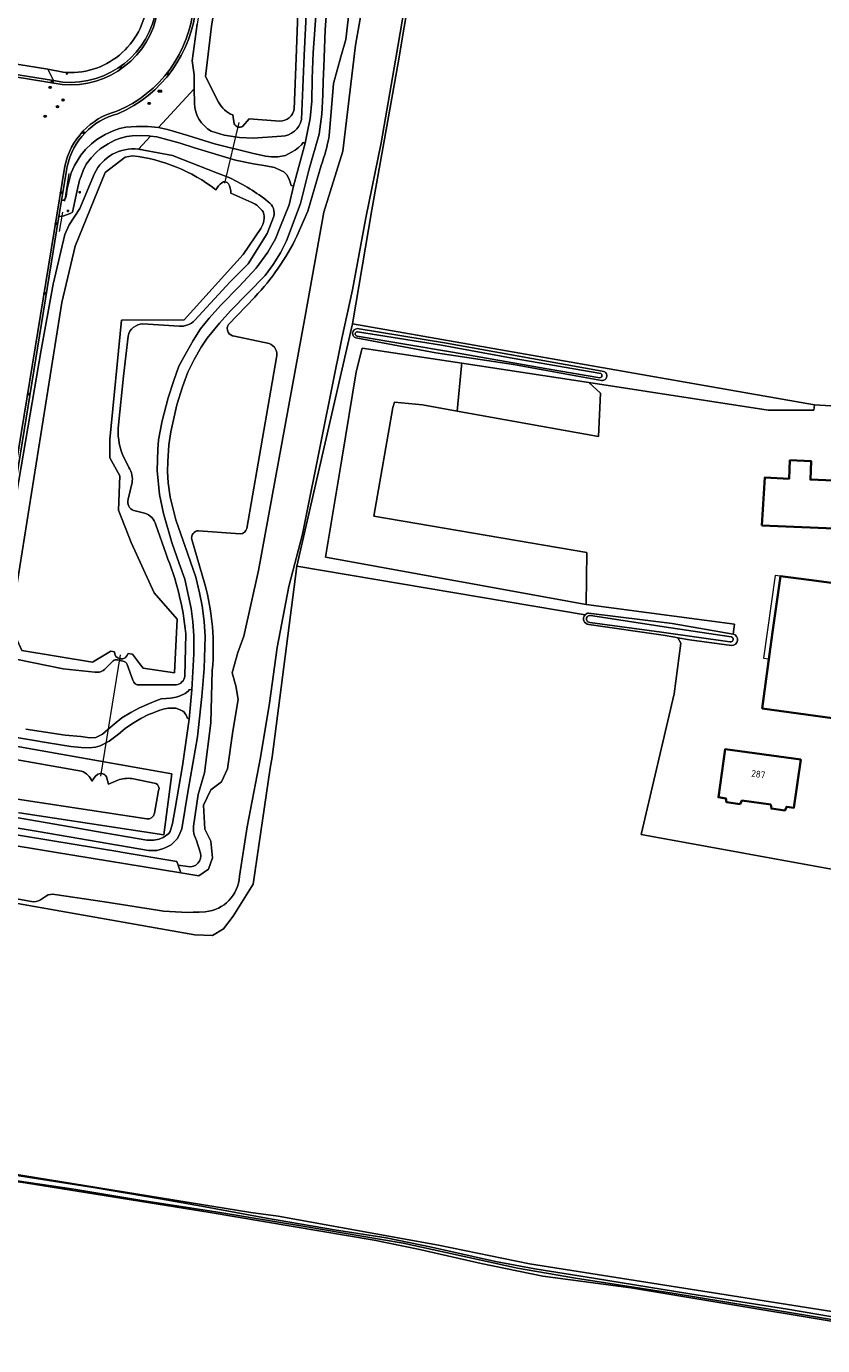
# Model space of a CAD drawing. Header units: metres. Extents: x 149984 to 156489, y 469398 to 478068.
# Tile 124 of 256: x 154231 to 154388, y 470402 to 470663. Entities that reach past the tile are written whole.
import ezdxf
from ezdxf.enums import TextEntityAlignment as Align

# ---------------------------------------------------------------- set-up
doc = ezdxf.new("R2010")
doc.units = ezdxf.units.M
doc.header["$LTSCALE"] = 0.75
for name, color, linetype, lineweight in [('B-WE-GR-GRAS-GV', 252, 'Continuous', 13), ('B-WE-GR-HOUTWAL-GV', 252, 'Continuous', 13), ('B-WE-IE-MEUBILAIR-S', 252, 'Continuous', 25), ('B-WE-IE-TERREINAFSCHEIDING_KUNSTMATIG_HEKWERK-G', 252, 'IE-TERREINAFSCHEIDING_KUNSTMATIG-SO', 18), ('B-WE-KW-KUNSTWERK_DUIKER-G', 6, 'Continuous', 18), ('B-WE-OG-BEBOUWING-GV', 6, 'Continuous', 35), ('B-WE-OG-BEBOUWING-T18', 1, 'Continuous', 18), ('B-WE-OG-BEBOUWING_LUIFEL-GV', 6, 'Continuous', 18), ('B-WE-OG-TERREIN_ERF-GV', 252, 'Continuous', 18), ('B-WE-OG-TERREIN_OEVER-GV', 252, 'Continuous', 18), ('B-WE-OG-WATER-GV', 252, 'Continuous', 18), ('B-WE-OG-WATER_MEER-GV', 252, 'Continuous', 18), ('B-WE-OG-WATER_SLOOT-GV', 252, 'Continuous', 18), ('B-WE-OG-WEG-GV', 252, 'Continuous', 18), ('B-WE-VH-GESLOTENVERHARDING_ASFALT-GV', 252, 'Continuous', 18), ('B-WE-VH-GESLOTENVERHARDING_BETON-GV', 252, 'Continuous', 18), ('B-WE-VH-OPENVERHARDING_BETONSTRAATSTEEN-GV', 252, 'Continuous', 18)]:
    doc.layers.add(name, color=color, linetype=linetype, lineweight=lineweight)
doc.styles.add('NLCS-ISO', font='NLCS-ISO.ttf')
doc.styles.add('NLCS-ISO-M750-T18', font='NLCS-ISO.ttf', dxfattribs={"height": 1.35})
doc.linetypes.add('IE-TERREINAFSCHEIDING_KUNSTMATIG-SO', pattern='A,4,[82,NLCS.SHX,S=0.75,R=90,X=0,Y=0],4,-2', length=10)

# ---------------------------------------------------------------- blocks, each defined once
blk = doc.blocks.new('SIE-MEUBILAIR_BORD_VERKEER-SO')
blk.add_lwpolyline([(-0.5625, -0.5625), (0.5625, -0.5625), (0.5625, 0.5625), (-0.5625, 0.5625)], close=True)
at = {"style": 'NLCS-ISO'}
blk.add_text('vb', height=0.75, dxfattribs=at).set_placement((0, 0), align=Align.MIDDLE_CENTER)
blk = doc.blocks.new('SIE-MEUBILAIR_BORD_STRAATNAAM-SO')
blk.add_lwpolyline([(-1.6, -0.6), (1.6, -0.6), (1.6, 0.6), (-1.6, 0.6)], close=True)
at = {"style": 'NLCS-ISO'}
blk.add_text('straat', height=0.75, dxfattribs=at).set_placement((0, 0.1), align=Align.MIDDLE_CENTER)
blk = doc.blocks.new('SIE-MEUBILAIR_PAAL_LICHTMAST-SO')
for points in [[(-0.6, 0), (-1, 0)], [(-0.7, 0.7), (-0.4, 0.4)], [(0, 1), (0, 0.6)], [(0.4, 0.4), (0.7, 0.7)], [(1, 0), (0.6, 0)], [(-0.7, -0.7), (-0.4, -0.4)], [(0, -0.6), (0, -1)], [(0.4, -0.4), (0.7, -0.7)]]:
    blk.add_lwpolyline(points)
blk.add_circle((0, 0), 0.5)
blk = doc.blocks.new('SIE-MEUBILAIR_PUT_KOLK-SO')
blk.add_ellipse((0, 0), major_axis=(1.25, 0), ratio=0.54)
at = {"style": 'NLCS-ISO'}
blk.add_text('klk', height=0.75, dxfattribs=at).set_placement((0, 0), align=Align.MIDDLE_CENTER)
blk = doc.blocks.new('SIE-MEUBILAIR_PUT_RIOOLPUT-SO')
blk.add_ellipse((0, 0), major_axis=(1.25, 0), ratio=0.54)
at = {"style": 'NLCS-ISO'}
blk.add_text('ri', height=0.75, dxfattribs=at).set_placement((0, 0.1), align=Align.MIDDLE_CENTER)

msp = doc.modelspace()

# ---------------------------------------------------------------- linework, layer by layer
at = {"layer": 'B-WE-GR-GRAS-GV', "flags": 128}
for points in [[(154425.758, 470665.915), (154381.766, 470672.543), (154315.806, 470684.452), (154315.297, 470684.914), (154315.146, 470685.332), (154315.152, 470685.631), (154311.785, 470685.863), (154311.683, 470685.558), (154311.275, 470685.183), (154310.714, 470685.153), (154310.013, 470685.195), (154309.499, 470684.91), (154309.235, 470683.957), (154304.553, 470656.032), (154299.331, 470627.026), (154295.554, 470604.483), (154386.866, 470588.416), (154398.823, 470587.71)], [(154341.513, 470546.94), (154284.533, 470556.576), (154279.674, 470518.766), (154279.294, 470516.609), (154275.929, 470493.702), (154271.941, 470487.341), (154270.049, 470484.834), (154267.868, 470483.541), (154264.349, 470483.663), (154109.554, 470510.987), (153870.11, 470551.713), (153846.608, 470555.3), (153834.308, 470557.494)], [(154359.853, 470542.414), (154359.229, 470542.522), (154356.969, 470542.914), (154342.238, 470545.047)], [(154394.548, 470495.85), (154352.609, 470503.481), (154359.143, 470531.334), (154360.453, 470541.309), (154359.853, 470542.414)], [(154408.714, 470404.212), (154351.321, 470413.721), (154350.594, 470413.847), (154333.135, 470416.207), (154320.967, 470418.656), (154308.552, 470421.522), (154299.825, 470423.279), (154267.419, 470428.785), (154230.853, 470434.659), (154211.916, 470437.279), (154194.848, 470440.034), (154181.393, 470442.534), (154165.052, 470445.432), (154148.081, 470448.549), (154130.575, 470451.817), (154119.935, 470453.799), (154108.975, 470455.801), (154103.247, 470456.986), (154100.794, 470457.06), (153993.834, 470475.574), (153935.263, 470485.673)], [(154109.626, 470457.639), (154132.313, 470453.329), (154160.234, 470448.071), (154182.808, 470443.81), (154275.44, 470428.781), (154280.833, 470428.027), (154312.534, 470422.308), (154330.519, 470418.592), (154387.785, 470409.577), (154433.045, 470402.452)]]:
    msp.add_lwpolyline(points, dxfattribs=at)
for points in [[(154316.259, 470587.2), (154317.074, 470596.168), (154317.124, 470596.678), (154297.448, 470599.677), (154296.24, 470594.978), (154293.402, 470577.677), (154290.198, 470558.34), (154341.713, 470548.989), (154341.87, 470559.233), (154299.764, 470566.434), (154303.533, 470587.903), (154303.817, 470589.005), (154309.354, 470588.432)], [(154317.074, 470596.168), (154316.259, 470587.2), (154344.197, 470582.216), (154344.589, 470590.752), (154342.248, 470592.849), (154317.124, 470596.678)]]:
    msp.add_lwpolyline(points, close=True, dxfattribs=at)
at = {"layer": 'B-WE-GR-GRAS-GV'}
msp.add_lwpolyline([(154342.238, 470545.047, -0.6427011), (154341.513, 470546.94)], format="xyb", dxfattribs=at)
at = {"layer": 'B-WE-GR-HOUTWAL-GV', "flags": 128}
for points in [[(154342.217, 470547.271), (154358.715, 470545.212), (154370.783, 470543.129), (154371.036, 470545.11), (154341.713, 470548.989), (154290.198, 470558.34), (154293.402, 470577.677), (154296.24, 470594.978), (154297.448, 470599.677), (154317.124, 470596.678), (154342.248, 470592.849), (154377.717, 470587.383), (154386.728, 470587.396), (154386.866, 470588.416), (154295.554, 470604.483), (154284.533, 470556.576), (154341.513, 470546.94)], [(154344.743, 470593.29), (154327.392, 470596.411), (154312.019, 470598.734), (154296.194, 470601.676)], [(154296.434, 470603.51), (154314.153, 470600.632), (154323.653, 470598.936), (154344.914, 470595.073)]]:
    msp.add_lwpolyline(points, dxfattribs=at)
at = {"layer": 'B-WE-GR-HOUTWAL-GV'}
for points in [[(154296.194, 470601.676, -0.8115728), (154296.434, 470603.51)], [(154344.914, 470595.073, -1.128993), (154344.743, 470593.29)], [(154341.513, 470546.94, -0.1804231), (154342.217, 470547.271)]]:
    msp.add_lwpolyline(points, format="xyb", dxfattribs=at)
at = {"layer": 'B-WE-IE-TERREINAFSCHEIDING_KUNSTMATIG_HEKWERK-G', "flags": 128}
for points in [[(154239.441, 470634.158), (154238.623, 470628.734)], [(154238.191, 470626.554), (154237.568, 470622.744)]]:
    msp.add_lwpolyline(points, dxfattribs=at)
at = {"layer": 'B-WE-KW-KUNSTWERK_DUIKER-G', "flags": 128}
for points in [[(154273.077, 470644.268), (154270.252, 470632.262)], [(154249.596, 470539.045), (154245.712, 470515.035)]]:
    msp.add_lwpolyline(points, dxfattribs=at)
at = {"layer": 'B-WE-OG-BEBOUWING-GV', "flags": 128}
for points in [[(154376.475, 470564.611), (154409.796, 470563.225), (154410.394, 470572.657), (154386.066, 470573.677), (154386.217, 470577.304), (154382.001, 470577.479), (154381.85, 470573.833), (154377.025, 470574.055)], [(154376.498, 470528.441), (154408.601, 470523.989), (154410.013, 470533.46), (154410.194, 470534.671), (154412.52, 470550.274), (154385.718, 470553.818), (154380.12, 470554.558), (154378.586, 470543.497), (154377.982, 470539.138)], [(154372.151, 470509.496), (154372.514, 470510.209), (154378.208, 470509.419), (154378.363, 470508.634), (154381.008, 470508.267), (154381.371, 470508.98), (154382.817, 470508.779), (154384.15, 470518.312), (154369.189, 470520.362), (154367.886, 470510.851), (154369.352, 470510.648), (154369.506, 470509.863)]]:
    msp.add_lwpolyline(points, close=True, dxfattribs=at)
at = {"layer": 'B-WE-OG-BEBOUWING_LUIFEL-GV', "flags": 128}
msp.add_lwpolyline([(154377.855, 470538.223), (154380.12, 470554.558), (154379.072, 470554.703), (154376.807, 470538.369)], close=True, dxfattribs=at)
at = {"layer": 'B-WE-OG-TERREIN_ERF-GV'}
for points in [[(154238.329, 470654.219, 0.4166591), (154254.902, 470667.896)], [(154370.783, 470543.129, -0.9021379), (154370.457, 470540.84)]]:
    msp.add_lwpolyline(points, format="xyb", dxfattribs=at)
at = {"layer": 'B-WE-OG-TERREIN_ERF-GV', "flags": 128}
for points in [[(154174.376, 470664.81), (154202.123, 470660.136), (154235.286, 470654.78), (154238.329, 470654.219)], [(154398.823, 470587.71), (154386.866, 470588.416), (154386.728, 470587.396), (154377.717, 470587.383), (154342.248, 470592.849), (154344.589, 470590.752), (154344.197, 470582.216), (154316.259, 470587.2), (154309.354, 470588.432), (154303.817, 470589.005), (154303.533, 470587.903), (154299.764, 470566.434), (154341.87, 470559.233), (154341.713, 470548.989), (154371.036, 470545.11), (154370.783, 470543.129)], [(154370.457, 470540.84), (154362.162, 470542.013), (154359.853, 470542.414), (154360.453, 470541.309), (154359.143, 470531.334), (154352.609, 470503.481), (154394.548, 470495.85)]]:
    msp.add_lwpolyline(points, dxfattribs=at)
for points in [[(154382.001, 470577.479), (154386.217, 470577.304), (154386.066, 470573.677), (154410.394, 470572.657), (154409.796, 470563.225), (154376.475, 470564.611), (154377.025, 470574.055), (154381.85, 470573.833)], [(154380.12, 470554.558), (154385.718, 470553.818), (154412.52, 470550.274), (154410.194, 470534.671), (154410.013, 470533.46), (154408.601, 470523.989), (154376.498, 470528.441), (154377.982, 470539.138), (154378.586, 470543.497)], [(154369.189, 470520.362), (154384.15, 470518.312), (154382.817, 470508.779), (154381.371, 470508.98), (154381.008, 470508.267), (154378.363, 470508.634), (154378.208, 470509.419), (154372.514, 470510.209), (154372.151, 470509.496), (154369.506, 470509.863), (154369.352, 470510.648), (154367.886, 470510.851)]]:
    msp.add_lwpolyline(points, close=True, dxfattribs=at)
at = {"layer": 'B-WE-OG-TERREIN_OEVER-GV', "flags": 128}
for points in [[(154277.664, 470733.671), (154276.779, 470732.159), (154275.436, 470727.748), (154272.889, 470711.535), (154270.407, 470696.873), (154267.86, 470682.232), (154264.86, 470663.703), (154263.879, 470656.441), (154264.21, 470653.674), (154264.243, 470650.926)], [(154269.075, 470648.303), (154266.464, 470653.331), (154267.643, 470663.314), (154278.426, 470728.641), (154280.008, 470732.368)], [(154285.474, 470644.876), (154286.008, 470657.482), (154286.909, 470676.436), (154288.44, 470692.6), (154289.664, 470708.078), (154290.664, 470724.083), (154291.818, 470731.647)], [(154289.184, 470728.314), (154287.303, 470715.367), (154285.408, 470683.82), (154284.396, 470656.974), (154284.022, 470646.931)], [(154263.022, 470497.151), (154261.082, 470497.445), (154261.576, 470495.951), (154265.175, 470495.353), (154267.065, 470496.652), (154267.891, 470498.895), (154267.537, 470502.201), (154266.356, 470504.562), (154266.12, 470509.285), (154267.537, 470512.355), (154269.662, 470513.89), (154270.843, 470516.487), (154271.905, 470523.925), (154272.968, 470530.183), (154272.496, 470532.899), (154271.787, 470535.496), (154272.85, 470539.51), (154274.031, 470542.698), (154276.982, 470555.686), (154286.192, 470605.983), (154289.852, 470626.527), (154293.63, 470638.57), (154296.109, 470659.586), (154306.263, 470716.85)], [(154304.197, 470715.969), (154300.406, 470696.637), (154297.218, 470680.839), (154295.222, 470669.266), (154294.256, 470660.647), (154293.229, 470657.279), (154291.814, 470651.977), (154290.9, 470641.615)], [(154308.723, 470685.403), (154307.498, 470676.786), (154305.915, 470667.385), (154304.018, 470656.62), (154301.202, 470640.26), (154298.208, 470625.394), (154295.515, 470611.211), (154293.45, 470601.538), (154289.635, 470582.563), (154285.674, 470562.851), (154282.933, 470552.53), (154280.624, 470540.466), (154279.146, 470529.491), (154277.325, 470518.753), (154274.715, 470505.022), (154273.174, 470495.235)], [(154284.533, 470556.576), (154295.554, 470604.483), (154299.331, 470627.026), (154304.553, 470656.032), (154309.235, 470683.957)], [(154264.243, 470650.926), (154264.279, 470648.041)], [(154272.175, 470644.033), (154271.903, 470645.758)], [(154281.187, 470644.535), (154275.134, 470644.978), (154273.856, 470643.549)], [(154267.602, 470642.586), (154270.142, 470641.744), (154273.219, 470641.269), (154275.928, 470641.174), (154281.523, 470641.543)], [(154248.466, 470539.647), (154247.742, 470539.75), (154244.168, 470537.595), (154230.19, 470539.89), (154227.953, 470544.884), (154238.051, 470608.674), (154240.739, 470619.832), (154246.671, 470634.404), (154250.58, 470637.419), (154252.033, 470637.701)], [(154271.304, 470633.315), (154268.854, 470634.273), (154259.99, 470637.756), (154254.291, 470638.798)], [(154289.321, 470635.791), (154286.685, 470626.769), (154284.55, 470621.817)], [(154244.531, 470634.183), (154241.65, 470627.284), (154239.546, 470624.068), (154238.674, 470622.131), (154236.372, 470612.295), (154233.914, 470598.955), (154231.818, 470586.579), (154229.136, 470570.763), (154226.875, 470556.372), (154226.006, 470550.929), (154225.687, 470543.621)], [(154268.533, 470630.986), (154268.773, 470631.368), (154269.047, 470631.728), (154269.353, 470632.062), (154269.687, 470632.365), (154270.015, 470632.504), (154270.395, 470632.517), (154270.754, 470632.388), (154271.023, 470632.156), (154271.224, 470631.716), (154271.373, 470631.253), (154271.467, 470630.776), (154271.505, 470630.294), (154275.673, 470628.442)], [(154264.362, 470605.173), (154271.367, 470612.755), (154274.898, 470616.307), (154278.684, 470622.297), (154279.951, 470625.554)], [(154277.419, 470623.314), (154273.935, 470618.198), (154262.25, 470605.286), (154249.855, 470605.176), (154247.54, 470581.573), (154247.588, 470577.962), (154249.52, 470574.44), (154249.277, 470567.609), (154251.818, 470561.227), (154256.344, 470551.295), (154260.897, 470546.056), (154260.345, 470535.483), (154254.129, 470536.374), (154253.435, 470537.328), (154252.02, 470539.142), (154251.165, 470539.264)], [(154276.233, 470609.754), (154271.021, 470604.32)], [(154254.09, 470604.441), (154261.287, 470604.005)], [(154249.263, 470584.494), (154250.248, 470594.116), (154251.168, 470602.042)], [(154272.198, 470602.016), (154279.045, 470600.569)], [(154296.194, 470601.676), (154312.019, 470598.734), (154327.392, 470596.411), (154344.743, 470593.29)], [(154344.914, 470595.073), (154323.653, 470598.936), (154314.153, 470600.632), (154296.434, 470603.51)], [(154344.442, 470593.816), (154333.632, 470595.638), (154315.281, 470598.874), (154296.439, 470602.054)], [(154296.537, 470602.891), (154313.125, 470600.231), (154327.117, 470597.672), (154344.607, 470594.626)], [(154280.497, 470597.778), (154276.869, 470576.942), (154274.671, 470563.998)], [(153840.415, 470578.754), (153841.296, 470579.115), (153842.39, 470581.309), (153852.093, 470579.734), (153852.423, 470581.602), (153854.564, 470581.195), (153854.288, 470579.377), (154000, 470555.721), (154211.328, 470521.413), (154241.997, 470516.016)], [(154251.34, 470576.034), (154250.077, 470578.63)], [(154254.87, 470506.584), (154230.151, 470510.346), (154000, 470547.886), (153854.262, 470571.658), (153841.984, 470574.268), (153841.01, 470576.494), (153840.179, 470576.943)], [(153795.516, 470572.223), (153814.432, 470569.007), (154000, 470538.608), (154150.244, 470513.995), (154231.857, 470500.778), (154236.647, 470500), (154261.576, 470495.951)], [(154261.576, 470495.951), (154261.082, 470497.445), (154260.841, 470498.175), (154249.844, 470500), (154249.543, 470500.05), (154000, 470541.076), (153833.511, 470568.447), (153823.536, 470569.825), (153816.8, 470571.01), (153808.856, 470572.051), (153796.095, 470574.072)], [(154251.174, 470569.782), (154251.962, 470573.061)], [(154254.441, 470567.058), (154252.336, 470567.58)], [(154258.685, 470558.905), (154256.653, 470564.708)], [(154263.776, 470561.81), (154266.368, 470553.026)], [(154273.359, 470562.945), (154265.108, 470563.57)], [(153834.308, 470557.494), (153846.608, 470555.3), (153870.11, 470551.713), (154109.554, 470510.987), (154264.349, 470483.663), (154267.868, 470483.541), (154270.049, 470484.834), (154271.941, 470487.341), (154275.929, 470493.702), (154279.294, 470516.609), (154279.674, 470518.766), (154284.533, 470556.576)], [(154370.783, 470543.129), (154358.715, 470545.212), (154342.217, 470547.271)], [(154342.569, 470546.795), (154358.482, 470544.393), (154370.383, 470542.607)], [(154342.238, 470545.047), (154356.969, 470542.914), (154359.229, 470542.522), (154359.853, 470542.414), (154362.162, 470542.013), (154370.457, 470540.84)], [(154370.123, 470541.594), (154356.592, 470543.517), (154342.435, 470545.435)], [(154262.385, 470534.782), (154262.576, 470543.204)], [(154232.062, 470490.226), (154218.913, 470492.65), (154200.989, 470495.467), (154184.649, 470498.468), (154167.639, 470501.321), (154149.702, 470504.508), (154132.067, 470507.548), (154117.578, 470510.144), (154100.388, 470512.934), (154085.116, 470515.462), (154068.715, 470518.344), (154054.909, 470520.692), (154039.661, 470523.213), (154020.573, 470526.51), (154001.308, 470529.946), (153983.958, 470532.87), (153964.86, 470535.827)], [(154229.3, 470538.109), (154238.321, 470536.261), (154244.6, 470535.615)], [(154246.698, 470536.313), (154248.207, 470537.866)], [(154249.062, 470538.008), (154250.155, 470537.787)], [(154251.025, 470537.136), (154252.144, 470534.018)], [(154267.82, 470535.941), (154267.505, 470525.598), (154266.286, 470515.684), (154265.016, 470511.426), (154264.103, 470505.176)], [(154253.46, 470533.064), (154260.703, 470533.113)], [(154244.021, 470514.048), (154244.686, 470514.951), (154245.221, 470515.399)], [(154246.904, 470514.899), (154247.318, 470513.427), (154249.15, 470514.248)], [(154251.939, 470514.573), (154256.632, 470513.6)], [(154257.214, 470512.182), (154256.398, 470507.708)], [(154264.627, 470502.486), (154265.501, 470499.833)], [(154257, 470488.517), (154246.487, 470490.222), (154236.681, 470491.626)], [(154235.024, 470491.36), (154233.874, 470490.562)], [(154433.045, 470402.452), (154387.785, 470409.577), (154330.519, 470418.592), (154312.534, 470422.308), (154280.833, 470428.027), (154275.44, 470428.781), (154182.808, 470443.81), (154160.234, 470448.071), (154132.313, 470453.329), (154109.626, 470457.639)], [(154108.975, 470455.801), (154119.935, 470453.799), (154130.575, 470451.817), (154148.081, 470448.549), (154165.052, 470445.432), (154181.393, 470442.534), (154194.848, 470440.034), (154211.916, 470437.279), (154230.853, 470434.659), (154267.419, 470428.785), (154299.825, 470423.279), (154308.552, 470421.522), (154320.967, 470418.656), (154333.135, 470416.207), (154350.594, 470413.847), (154351.321, 470413.721), (154408.714, 470404.212)], [(154339.597, 470415.757), (154328.144, 470417.747), (154320.673, 470419.413), (154305.57, 470422.674), (154286.086, 470426), (154268.544, 470428.88), (154253.097, 470431.271), (154240.465, 470433.395), (154220.195, 470436.372), (154211.372, 470437.789), (154176.028, 470443.848), (154137.485, 470450.917), (154126.882, 470452.853), (154124.921, 470453.191), (154114.693, 470455.136), (154109.47, 470456.095)], [(154109.532, 470457.128), (154111.718, 470456.905), (154167.328, 470446.322), (154175.161, 470445.051), (154179.056, 470444.248), (154188.019, 470442.5), (154192.686, 470441.593), (154207.819, 470439.406), (154225.346, 470436.679), (154244.34, 470433.686), (154257.513, 470431.47), (154266.396, 470429.917), (154278.551, 470427.618), (154292.014, 470425.368), (154302.221, 470423.758), (154311.135, 470421.938), (154323.787, 470419.104), (154331.565, 470417.621), (154343.159, 470415.812), (154362.2, 470412.713), (154381.533, 470409.654), (154395.842, 470407.237)], [(154400.956, 470405.824), (154379.568, 470409.413), (154358.745, 470412.828), (154339.597, 470415.757)]]:
    msp.add_lwpolyline(points, dxfattribs=at)
at = {"layer": 'B-WE-OG-TERREIN_OEVER-GV'}
for points in [[(154264.279, 470648.041, 0.2608161), (154267.602, 470642.586)], [(154271.903, 470645.758, -0.1963858), (154269.075, 470648.303)], [(154284.022, 470646.931, -0.3644459), (154281.187, 470644.535)], [(154273.856, 470643.549, -0.5082071), (154272.175, 470644.033)], [(154281.523, 470641.543, 0.3402645), (154285.474, 470644.876)], [(154290.9, 470641.615, -0.0549257), (154289.321, 470635.791)], [(154253.225, 470638.992, 0.3214661), (154244.531, 470634.183)], [(154252.033, 470637.701, -0.1343354), (154268.533, 470630.986)], [(154254.291, 470638.798, 0.0325253), (154253.225, 470638.992)], [(154278.869, 470628.604, 0.0560344), (154271.304, 470633.315)], [(154275.673, 470628.442, -0.1462804), (154277.88, 470626.58)], [(154279.951, 470625.554, 0.3262505), (154278.869, 470628.604)], [(154277.88, 470626.58, -0.2365494), (154277.419, 470623.314)], [(154284.55, 470621.817, -0.0766865), (154276.233, 470609.754)], [(154251.168, 470602.042, -0.3446896), (154254.09, 470604.441)], [(154261.287, 470604.005, 0.2296836), (154264.362, 470605.173)], [(154271.021, 470604.32, 0.5694107), (154272.198, 470602.016)], [(154296.434, 470603.51, 0.8115728), (154296.194, 470601.676)], [(154296.439, 470602.054, -0.9575242), (154296.537, 470602.891)], [(154279.045, 470600.569, -0.4007514), (154280.497, 470597.778)], [(154344.607, 470594.626, -0.8239742), (154344.442, 470593.816)], [(154344.743, 470593.29, 1.128993), (154344.914, 470595.073)], [(154250.077, 470578.63, -0.1179604), (154249.263, 470584.494)], [(154251.962, 470573.061, 0.2007323), (154251.34, 470576.034)], [(154252.336, 470567.58, -0.4085447), (154251.174, 470569.782)], [(154256.653, 470564.708, 0.2599878), (154254.441, 470567.058)], [(154265.108, 470563.57, 0.461217), (154263.776, 470561.81)], [(154274.671, 470563.998, -0.3272354), (154273.359, 470562.945)], [(154262.576, 470543.204, 0.0733941), (154258.685, 470558.905)], [(154266.368, 470553.026, -0.0875319), (154267.82, 470535.941)], [(154341.513, 470546.94, 0.6427011), (154342.238, 470545.047)], [(154342.217, 470547.271, 0.1804231), (154341.513, 470546.94)], [(154342.435, 470545.435, -1.0618892), (154342.569, 470546.795)], [(154370.383, 470542.607, -1.0127532), (154370.123, 470541.594)], [(154370.457, 470540.84, 0.9021379), (154370.783, 470543.129)], [(154251.165, 470539.264, -0.9051669), (154248.466, 470539.647)], [(154244.6, 470535.615, 0.2588684), (154246.698, 470536.313)], [(154248.207, 470537.866, -0.2350211), (154249.062, 470538.008)], [(154250.155, 470537.787, -0.195103), (154251.025, 470537.136)], [(154252.144, 470534.018, 0.4119759), (154253.46, 470533.064)], [(154260.703, 470533.113, 0.347055), (154262.385, 470534.782)], [(154241.997, 470516.016, -0.2239255), (154244.021, 470514.048)], [(154245.221, 470515.399, -0.4376949), (154246.904, 470514.899)], [(154249.15, 470514.248, -0.1101258), (154251.939, 470514.573)], [(154256.632, 470513.6, -0.4068169), (154257.214, 470512.182)], [(154256.398, 470507.708, -0.3834016), (154254.87, 470506.584)], [(154264.103, 470505.176, 0.1477094), (154264.627, 470502.486)], [(154265.501, 470499.833, -0.5469867), (154263.022, 470497.151)], [(154273.174, 470495.235, -0.3784903), (154266.433, 470488.245)], [(154236.681, 470491.626, 0.191301), (154235.024, 470491.36)], [(154233.874, 470490.562, -0.146866), (154232.062, 470490.226)], [(154266.433, 470488.245, -0.0528076), (154257, 470488.517)]]:
    msp.add_lwpolyline(points, format="xyb", dxfattribs=at)
at = {"layer": 'B-WE-OG-TERREIN_OEVER-GV', "flags": 128}
msp.add_lwpolyline([(153883.387, 470577.291), (153840.916, 470584.186), (153838.758, 470579.86), (153838.347, 470576.087), (153840.134, 470571.999), (153853.781, 470569.098), (154000, 470545.248), (154229.746, 470507.774), (154258.224, 470503.44), (154259.838, 470515.52), (154211.762, 470523.98), (154185.489, 470528.245), (154000, 470558.359), (153913.483, 470572.405), (153912.187, 470572.212), (153884.329, 470576.562)], close=True, dxfattribs=at)
at = {"layer": 'B-WE-OG-WATER-GV', "flags": 128}
for points in [[(154306.263, 470716.85), (154296.109, 470659.586), (154293.63, 470638.57), (154289.852, 470626.527), (154286.192, 470605.983), (154276.982, 470555.686), (154274.031, 470542.698), (154272.85, 470539.51), (154271.787, 470535.496), (154272.496, 470532.899), (154272.968, 470530.183), (154271.905, 470523.925), (154270.843, 470516.487), (154269.662, 470513.89), (154267.537, 470512.355), (154266.12, 470509.285), (154266.356, 470504.562), (154267.537, 470502.201), (154267.891, 470498.895), (154267.065, 470496.652), (154265.175, 470495.353), (154261.576, 470495.951), (154236.647, 470500), (154231.857, 470500.778), (154150.244, 470513.995)], [(154273.174, 470495.235), (154274.715, 470505.022), (154277.325, 470518.753), (154279.146, 470529.491), (154280.624, 470540.466), (154282.933, 470552.53), (154285.674, 470562.851), (154289.635, 470582.563), (154293.45, 470601.538), (154295.515, 470611.211), (154298.208, 470625.394), (154301.202, 470640.26), (154304.018, 470656.62), (154305.915, 470667.385), (154307.498, 470676.786), (154308.723, 470685.403)], [(154296.439, 470602.054), (154315.281, 470598.874), (154333.632, 470595.638), (154344.442, 470593.816)], [(154344.607, 470594.626), (154327.117, 470597.672), (154313.125, 470600.231), (154296.537, 470602.891)], [(154370.383, 470542.607), (154358.482, 470544.393), (154342.569, 470546.795)], [(154342.435, 470545.435), (154356.592, 470543.517), (154370.123, 470541.594)], [(153964.86, 470535.827), (153983.958, 470532.87), (154001.308, 470529.946), (154020.573, 470526.51), (154039.661, 470523.213), (154054.909, 470520.692), (154068.715, 470518.344), (154085.116, 470515.462), (154100.388, 470512.934), (154117.578, 470510.144), (154132.067, 470507.548), (154149.702, 470504.508), (154167.639, 470501.321), (154184.649, 470498.468), (154200.989, 470495.467), (154218.913, 470492.65), (154232.062, 470490.226)], [(154236.681, 470491.626), (154246.487, 470490.222), (154257, 470488.517)], [(154233.874, 470490.562), (154235.024, 470491.36)]]:
    msp.add_lwpolyline(points, dxfattribs=at)
at = {"layer": 'B-WE-OG-WATER-GV'}
for points in [[(154296.537, 470602.891, 0.9575242), (154296.439, 470602.054)], [(154344.442, 470593.816, 0.8239742), (154344.607, 470594.626)], [(154342.569, 470546.795, 1.0618892), (154342.435, 470545.435)], [(154370.123, 470541.594, 1.0127532), (154370.383, 470542.607)], [(154266.433, 470488.245, 0.3784903), (154273.174, 470495.235)], [(154235.024, 470491.36, -0.191301), (154236.681, 470491.626)], [(154232.062, 470490.226, 0.146866), (154233.874, 470490.562)], [(154257, 470488.517, 0.0528076), (154266.433, 470488.245)]]:
    msp.add_lwpolyline(points, format="xyb", dxfattribs=at)
at = {"layer": 'B-WE-OG-WATER_MEER-GV', "flags": 128}
for points in [[(154280.008, 470732.368), (154278.426, 470728.641), (154267.643, 470663.314), (154266.464, 470653.331), (154269.075, 470648.303)], [(154284.022, 470646.931), (154284.396, 470656.974), (154285.408, 470683.82)], [(154271.903, 470645.758), (154272.175, 470644.033)], [(154273.856, 470643.549), (154275.134, 470644.978), (154281.187, 470644.535)], [(154252.033, 470637.701), (154250.58, 470637.419), (154246.671, 470634.404), (154240.739, 470619.832), (154238.051, 470608.674), (154227.953, 470544.884), (154230.19, 470539.89), (154244.168, 470537.595), (154247.742, 470539.75), (154248.466, 470539.647)], [(154275.673, 470628.442), (154271.505, 470630.294), (154271.467, 470630.776), (154271.373, 470631.253), (154271.224, 470631.716), (154271.023, 470632.156), (154270.754, 470632.388), (154270.395, 470632.517), (154270.015, 470632.504), (154269.687, 470632.365), (154269.353, 470632.062), (154269.047, 470631.728), (154268.773, 470631.368), (154268.533, 470630.986)], [(154251.165, 470539.264), (154252.02, 470539.142), (154253.435, 470537.328), (154254.129, 470536.374), (154260.345, 470535.483), (154260.897, 470546.056), (154256.344, 470551.295), (154251.818, 470561.227), (154249.277, 470567.609), (154249.52, 470574.44), (154247.588, 470577.962), (154247.54, 470581.573), (154249.855, 470605.176), (154262.25, 470605.286), (154273.935, 470618.198), (154277.419, 470623.314)], [(154241.997, 470516.016), (154211.328, 470521.413), (154000, 470555.721), (153854.288, 470579.377), (153854.564, 470581.195), (153852.423, 470581.602), (153852.093, 470579.734), (153842.39, 470581.309), (153841.296, 470579.115), (153840.415, 470578.754)], [(153840.179, 470576.943), (153841.01, 470576.494), (153841.984, 470574.268), (153854.262, 470571.658), (154000, 470547.886), (154230.151, 470510.346), (154254.87, 470506.584)], [(154245.221, 470515.399), (154244.686, 470514.951), (154244.021, 470514.048)], [(154249.15, 470514.248), (154247.318, 470513.427), (154246.904, 470514.899)], [(154256.632, 470513.6), (154251.939, 470514.573)], [(154256.398, 470507.708), (154257.214, 470512.182)]]:
    msp.add_lwpolyline(points, dxfattribs=at)
at = {"layer": 'B-WE-OG-WATER_MEER-GV'}
for points in [[(154269.075, 470648.303, 0.1963858), (154271.903, 470645.758)], [(154281.187, 470644.535, 0.3644459), (154284.022, 470646.931)], [(154272.175, 470644.033, 0.5082071), (154273.856, 470643.549)], [(154268.533, 470630.986, 0.1343354), (154252.033, 470637.701)], [(154277.88, 470626.58, 0.1462804), (154275.673, 470628.442)], [(154277.419, 470623.314, 0.2365494), (154277.88, 470626.58)], [(154248.466, 470539.647, 0.9051669), (154251.165, 470539.264)], [(154244.021, 470514.048, 0.2239255), (154241.997, 470516.016)], [(154246.904, 470514.899, 0.4376949), (154245.221, 470515.399)], [(154251.939, 470514.573, 0.1101258), (154249.15, 470514.248)], [(154257.214, 470512.182, 0.4068169), (154256.632, 470513.6)], [(154254.87, 470506.584, 0.3834016), (154256.398, 470507.708)]]:
    msp.add_lwpolyline(points, format="xyb", dxfattribs=at)
at = {"layer": 'B-WE-OG-WATER_SLOOT-GV', "flags": 128}
for points in [[(154109.47, 470456.095), (154114.693, 470455.136), (154124.921, 470453.191), (154126.882, 470452.853), (154137.485, 470450.917), (154176.028, 470443.848), (154211.372, 470437.789), (154220.195, 470436.372), (154240.465, 470433.395), (154253.097, 470431.271), (154268.544, 470428.88), (154286.086, 470426), (154305.57, 470422.674), (154320.673, 470419.413), (154328.144, 470417.747)], [(154395.842, 470407.237), (154381.533, 470409.654), (154362.2, 470412.713), (154343.159, 470415.812), (154331.565, 470417.621), (154323.787, 470419.104), (154311.135, 470421.938), (154302.221, 470423.758), (154292.014, 470425.368), (154278.551, 470427.618), (154266.396, 470429.917), (154257.513, 470431.47), (154244.34, 470433.686), (154225.346, 470436.679), (154207.819, 470439.406), (154192.686, 470441.593), (154188.019, 470442.5), (154179.056, 470444.248), (154175.161, 470445.051), (154167.328, 470446.322), (154111.718, 470456.905), (154109.532, 470457.128)], [(154328.144, 470417.747), (154339.597, 470415.757), (154358.745, 470412.828), (154379.568, 470409.413), (154400.956, 470405.824)]]:
    msp.add_lwpolyline(points, dxfattribs=at)
at = {"layer": 'B-WE-OG-WEG-GV', "flags": 128}
for points in [[(154290.9, 470641.615), (154291.814, 470651.977), (154293.229, 470657.279), (154294.256, 470660.647), (154295.222, 470669.266), (154297.218, 470680.839), (154300.406, 470696.637), (154304.197, 470715.969)], [(154286.909, 470676.436), (154286.008, 470657.482), (154285.474, 470644.876)], [(154290.662, 470669.771), (154290.118, 470662.575), (154289.9, 470655.27), (154289.773, 470652.425), (154289.665, 470649.706), (154289.502, 470645.9), (154288.922, 470641.93), (154286.928, 470634.843), (154285.26, 470628.264), (154283.81, 470624.385), (154282.487, 470620.851), (154281.327, 470618.513), (154279.841, 470616.174), (154278.3, 470614.036), (154271.394, 470607.003), (154269.274, 470604.593), (154266.845, 470601.656), (154265.631, 470599.88), (154264.253, 470597.433), (154263.003, 470594.914), (154261.915, 470591.996), (154260.827, 470588.479), (154259.613, 470583.078), (154259.251, 470580.522), (154259.033, 470577.26), (154258.942, 470575.284), (154259.087, 470573.018), (154259.522, 470570.173), (154260.084, 470567.817), (154260.61, 470565.714), (154263.021, 470558.935), (154264.561, 470554.35), (154265.304, 470551.25), (154265.812, 470548.713), (154266.229, 470545.613), (154266.392, 470542.641), (154266.211, 470536.333), (154265.739, 470530.769), (154264.888, 470522.794), (154263.075, 470512.245), (154261.824, 470504.632), (154261.426, 470503.69), (154260.936, 470502.711), (154260.32, 470502.058), (154259.667, 470501.478), (154258.652, 470500.935), (154257.982, 470500.645), (154256.84, 470500.318), (154255.245, 470500.336), (154233.404, 470504.07), (154210.657, 470507.822)], [(154280.81, 470637.49), (154282.297, 470637.753), (154283.493, 470638.396), (154284.209, 470638.804), (154284.889, 470639.311), (154285.478, 470639.855), (154285.804, 470640.29), (154286.157, 470640.208), (154286.556, 470642.166), (154287.172, 470645.03), (154287.499, 470648.51), (154287.571, 470652.969), (154287.789, 470658.08), (154288.405, 470667.106)], [(154239.135, 470635.568), (154238.039, 470628.872), (154238.053, 470628.871), (154238.398, 470628.926), (154238.633, 470629.071), (154238.814, 470629.306), (154238.923, 470629.714), (154239.15, 470631.164), (154239.657, 470633.276), (154239.92, 470634.291), (154240.573, 470635.741), (154241.85, 470637.798), (154242.784, 470638.903), (154243.962, 470640.036), (154245.022, 470640.879), (154246.645, 470641.876), (154248.258, 470642.628), (154249.499, 470643.054), (154250.705, 470643.353), (154252.825, 470643.507), (154255.082, 470643.489), (154257.169, 470643.264), (154264.243, 470650.926), (154264.21, 470653.674), (154263.879, 470656.441), (154264.86, 470663.703)], [(154264.279, 470648.041), (154264.243, 470650.926), (154257.169, 470643.264), (154258.997, 470642.9), (154263.012, 470641.677), (154268.232, 470640.082), (154275.708, 470638.188), (154278.318, 470637.635), (154279.56, 470637.463), (154280.81, 470637.49)], [(154253.225, 470638.992), (154255.617, 470641.583), (154255.29, 470641.622), (154253.822, 470641.722), (154251.955, 470641.631), (154250.904, 470641.486), (154249.653, 470641.187), (154248.53, 470640.752), (154247.234, 470640.045), (154245.666, 470639.085), (154244.932, 470638.414), (154243.89, 470637.281), (154242.92, 470636.022), (154242.304, 470634.807), (154241.905, 470633.683), (154241.597, 470632.841), (154241.116, 470630.829), (154240.409, 470627.466), (154240.183, 470626.533), (154239.739, 470626.261), (154238.47, 470625.808), (154237.555, 470625.699), (154237.518, 470625.69), (154225.201, 470550.455)], [(154230.978, 470524.312), (154238.717, 470523.115), (154241.816, 470522.88), (154243.611, 470522.626), (154244.825, 470522.68), (154246.148, 470523.351), (154247.2, 470524.257), (154248.396, 470525.345), (154249.973, 470526.541), (154251.722, 470527.61), (154253.407, 470528.526), (154255.392, 470529.432), (154256.634, 470529.939), (154257.694, 470530.302), (154258.709, 470530.42), (154259.579, 470530.474), (154260.667, 470530.637), (154261.464, 470530.927), (154262.479, 470531.398), (154263.059, 470531.815), (154263.331, 470532.142), (154263.755, 470532.11), (154264.172, 470539.197), (154264.19, 470542.858), (154263.972, 470545.559), (154263.646, 470548.169), (154262.413, 470553.951), (154261.308, 470557.05), (154259.84, 470561.201), (154258.172, 470566.965), (154257.375, 470570.735), (154256.94, 470575.483), (154257.067, 470579.616), (154257.212, 470581.519), (154257.937, 470585.271), (154259.097, 470589.802), (154260.202, 470593.246), (154261.235, 470596.074), (154262.25, 470598.031), (154264.027, 470601.167), (154265.495, 470603.469), (154267.198, 470605.589), (154269.519, 470608.163), (154273.144, 470611.861), (154276.479, 470615.449), (154278.835, 470618.603), (154280.321, 470621.286), (154281.191, 470623.461), (154283.004, 470627.992), (154283.874, 470631.69), (154283.411, 470631.789), (154283.14, 470632.641), (154282.886, 470633.312), (154282.541, 470633.91), (154281.998, 470634.49), (154281.273, 470634.871), (154280.131, 470635.36), (154278.391, 470635.722), (154275.98, 470636.085), (154272.428, 470636.81), (154264.289, 470639.23), (154261.462, 470640.19), (154256.876, 470641.432), (154255.617, 470641.583), (154253.225, 470638.992)], [(154281.523, 470641.543), (154275.928, 470641.174), (154273.219, 470641.269), (154270.142, 470641.744), (154267.602, 470642.586)], [(154254.291, 470638.798), (154259.99, 470637.756), (154268.854, 470634.273), (154271.304, 470633.315)], [(154284.55, 470621.817), (154286.685, 470626.769), (154289.321, 470635.791)], [(154225.687, 470543.621), (154226.006, 470550.929), (154226.875, 470556.372), (154229.136, 470570.763), (154231.818, 470586.579), (154233.914, 470598.955), (154236.372, 470612.295), (154238.674, 470622.131), (154239.546, 470624.068), (154241.65, 470627.284), (154244.531, 470634.183)], [(154279.951, 470625.554), (154278.684, 470622.297), (154274.898, 470616.307), (154271.367, 470612.755), (154264.362, 470605.173)], [(154271.021, 470604.32), (154276.233, 470609.754)], [(154261.287, 470604.005), (154254.09, 470604.441)], [(154251.168, 470602.042), (154250.248, 470594.116), (154249.263, 470584.494)], [(154279.045, 470600.569), (154272.198, 470602.016)], [(154274.671, 470563.998), (154276.869, 470576.942), (154280.497, 470597.778)], [(154250.077, 470578.63), (154251.34, 470576.034)], [(153796.095, 470574.072), (153808.856, 470572.051), (153816.8, 470571.01), (153823.536, 470569.825), (153833.511, 470568.447), (154000, 470541.076), (154249.543, 470500.05), (154249.844, 470500)], [(154251.962, 470573.061), (154251.174, 470569.782)], [(154252.336, 470567.58), (154254.441, 470567.058)], [(154256.653, 470564.708), (154258.685, 470558.905)], [(154266.368, 470553.026), (154263.776, 470561.81)], [(154265.108, 470563.57), (154273.359, 470562.945)], [(154262.576, 470543.204), (154262.385, 470534.782)], [(154244.6, 470535.615), (154238.321, 470536.261), (154229.3, 470538.109)], [(154248.207, 470537.866), (154246.698, 470536.313)], [(154250.155, 470537.787), (154249.062, 470538.008)], [(154252.144, 470534.018), (154251.025, 470537.136)], [(154264.103, 470505.176), (154265.016, 470511.426), (154266.286, 470515.684), (154267.505, 470525.598), (154267.82, 470535.941)], [(154260.703, 470533.113), (154253.46, 470533.064)], [(154228.311, 470507.007), (154239.748, 470505.031), (154244.95, 470504.107), (154252.979, 470502.729), (154254.901, 470502.385), (154256.296, 470502.366), (154257.293, 470502.548), (154258.091, 470502.91), (154259.214, 470503.708), (154259.522, 470504.107), (154259.985, 470505.665), (154260.519, 470508.638), (154261.942, 470517.102), (154263.229, 470526.328), (154262.833, 470526.568), (154262.814, 470526.668), (154262.778, 470526.858), (154262.66, 470527.103), (154262.461, 470527.375), (154262.253, 470527.656), (154261.99, 470527.864), (154261.618, 470528.091), (154261.156, 470528.281), (154260.621, 470528.462), (154260.014, 470528.508), (154259.18, 470528.453), (154258.383, 470528.363), (154257.449, 470528.063), (154256.308, 470527.638), (154255.066, 470527.13), (154253.725, 470526.414), (154252.021, 470525.417), (154250.571, 470524.447), (154249.266, 470523.369), (154247.444, 470521.928), (154245.686, 470521.058), (154244.753, 470520.75), (154243.457, 470520.659), (154241.898, 470520.677), (154239.868, 470520.922), (154235.355, 470521.593), (154220.184, 470524.185)], [(154211.762, 470523.98), (154259.838, 470515.52), (154258.224, 470503.44), (154229.746, 470507.774)], [(154265.501, 470499.833), (154264.627, 470502.486)], [(154249.844, 470500), (154260.841, 470498.175), (154261.082, 470497.445), (154263.022, 470497.151)]]:
    msp.add_lwpolyline(points, dxfattribs=at)
at = {"layer": 'B-WE-OG-WEG-GV'}
for points in [[(154264.63, 470667.482, -0.2767738), (154249.17, 470646.013)], [(154267.602, 470642.586, -0.2608161), (154264.279, 470648.041)], [(154249.17, 470646.013, 0.2835954), (154239.135, 470635.568)], [(154285.474, 470644.876, -0.3402645), (154281.523, 470641.543)], [(154289.321, 470635.791, 0.0549257), (154290.9, 470641.615)], [(154244.531, 470634.183, -0.3214661), (154253.225, 470638.992)], [(154253.225, 470638.992, -0.0325253), (154254.291, 470638.798)], [(154271.304, 470633.315, -0.0560344), (154278.869, 470628.604)], [(154278.869, 470628.604, -0.3262505), (154279.951, 470625.554)], [(154276.233, 470609.754, 0.0766865), (154284.55, 470621.817)], [(154254.09, 470604.441, 0.3446896), (154251.168, 470602.042)], [(154264.362, 470605.173, -0.2296836), (154261.287, 470604.005)], [(154272.198, 470602.016, -0.5694107), (154271.021, 470604.32)], [(154280.497, 470597.778, 0.4007514), (154279.045, 470600.569)], [(154249.263, 470584.494, 0.1179604), (154250.077, 470578.63)], [(154251.34, 470576.034, -0.2007323), (154251.962, 470573.061)], [(154251.174, 470569.782, 0.4085447), (154252.336, 470567.58)], [(154254.441, 470567.058, -0.2599878), (154256.653, 470564.708)], [(154263.776, 470561.81, -0.461217), (154265.108, 470563.57)], [(154273.359, 470562.945, 0.3272354), (154274.671, 470563.998)], [(154258.685, 470558.905, -0.0733941), (154262.576, 470543.204)], [(154267.82, 470535.941, 0.0875319), (154266.368, 470553.026)], [(154246.698, 470536.313, -0.2588684), (154244.6, 470535.615)], [(154249.062, 470538.008, 0.2350211), (154248.207, 470537.866)], [(154251.025, 470537.136, 0.195103), (154250.155, 470537.787)], [(154253.46, 470533.064, -0.4119759), (154252.144, 470534.018)], [(154262.385, 470534.782, -0.347055), (154260.703, 470533.113)], [(154264.627, 470502.486, -0.1477094), (154264.103, 470505.176)], [(154263.022, 470497.151, 0.5469867), (154265.501, 470499.833)]]:
    msp.add_lwpolyline(points, format="xyb", dxfattribs=at)
at = {"layer": 'B-WE-VH-GESLOTENVERHARDING_ASFALT-GV', "flags": 128}
for points in [[(154238.176, 470651.803), (153929.943, 470702.106)], [(154224.73, 470550.503), (154238.684, 470635.63)]]:
    msp.add_lwpolyline(points, dxfattribs=at)
at = {"layer": 'B-WE-VH-GESLOTENVERHARDING_ASFALT-GV'}
for points in [[(154257.049, 470666.4, -0.3952198), (154238.176, 470651.803)], [(154248.928, 470646.498, 0.283376), (154264.116, 470667.488)], [(154238.684, 470635.63, -0.2852406), (154248.928, 470646.498)]]:
    msp.add_lwpolyline(points, format="xyb", dxfattribs=at)
at = {"layer": 'B-WE-VH-GESLOTENVERHARDING_BETON-GV', "flags": 128}
for points in [[(153929.943, 470702.106), (154238.176, 470651.803)], [(154238.248, 470652.261), (154236.445, 470652.55), (154199.802, 470658.451), (154176.098, 470662.351), (154165.767, 470664.051), (154162.16, 470664.639), (154069.991, 470679.658), (154062.061, 470680.974), (154025.663, 470687.013), (154013.946, 470688.863), (154001.916, 470690.838), (153930.567, 470702.555)], [(154210.657, 470507.822), (154233.404, 470504.07), (154255.245, 470500.336), (154256.84, 470500.318), (154257.982, 470500.645), (154258.652, 470500.935), (154259.667, 470501.478), (154260.32, 470502.058), (154260.936, 470502.711), (154261.426, 470503.69), (154261.824, 470504.632), (154263.075, 470512.245), (154264.888, 470522.794), (154265.739, 470530.769), (154266.211, 470536.333), (154266.392, 470542.641), (154266.229, 470545.613), (154265.812, 470548.713), (154265.304, 470551.25), (154264.561, 470554.35), (154263.021, 470558.935), (154260.61, 470565.714), (154260.084, 470567.817), (154259.522, 470570.173), (154259.087, 470573.018), (154258.942, 470575.284), (154259.033, 470577.26), (154259.251, 470580.522), (154259.613, 470583.078), (154260.827, 470588.479), (154261.915, 470591.996), (154263.003, 470594.914), (154264.253, 470597.433), (154265.631, 470599.88), (154266.845, 470601.656), (154269.274, 470604.593), (154271.394, 470607.003), (154278.3, 470614.036), (154279.841, 470616.174), (154281.327, 470618.513), (154282.487, 470620.851), (154283.81, 470624.385), (154285.26, 470628.264), (154286.928, 470634.843), (154288.922, 470641.93), (154289.502, 470645.9), (154289.665, 470649.706), (154289.773, 470652.425), (154289.9, 470655.27), (154290.118, 470662.575), (154290.662, 470669.771)], [(154288.405, 470667.106), (154287.789, 470658.08), (154287.571, 470652.969), (154287.499, 470648.51), (154287.172, 470645.03), (154286.556, 470642.166), (154286.157, 470640.208), (154283.874, 470631.69), (154283.004, 470627.992), (154281.191, 470623.461), (154280.321, 470621.286), (154278.835, 470618.603), (154276.479, 470615.449), (154273.144, 470611.861), (154269.519, 470608.163), (154267.198, 470605.589), (154265.495, 470603.469), (154264.027, 470601.167), (154262.25, 470598.031), (154261.235, 470596.074), (154260.202, 470593.246), (154259.097, 470589.802), (154257.937, 470585.271), (154257.212, 470581.519), (154257.067, 470579.616), (154256.94, 470575.483), (154257.375, 470570.735), (154258.172, 470566.965), (154259.84, 470561.201), (154261.308, 470557.05), (154262.413, 470553.951), (154263.646, 470548.169), (154263.972, 470545.559), (154264.19, 470542.858), (154264.172, 470539.197), (154263.755, 470532.11), (154263.229, 470526.328), (154261.942, 470517.102), (154260.519, 470508.638), (154259.985, 470505.665), (154259.522, 470504.107), (154259.214, 470503.708), (154258.091, 470502.91), (154257.293, 470502.548), (154256.296, 470502.366), (154254.901, 470502.385), (154252.979, 470502.729), (154244.95, 470504.107), (154239.748, 470505.031), (154228.311, 470507.007)], [(154238.684, 470635.63), (154224.73, 470550.503)], [(154225.201, 470550.455), (154237.518, 470625.69), (154238.039, 470628.872), (154239.135, 470635.568)], [(154220.184, 470524.185), (154235.355, 470521.593), (154239.868, 470520.922), (154241.898, 470520.677), (154243.457, 470520.659), (154244.753, 470520.75), (154245.686, 470521.058), (154247.444, 470521.928), (154249.266, 470523.369), (154250.571, 470524.447), (154252.021, 470525.417), (154253.725, 470526.414), (154255.066, 470527.13), (154256.308, 470527.638), (154257.449, 470528.063), (154258.383, 470528.363), (154259.18, 470528.453), (154260.014, 470528.508), (154260.621, 470528.462), (154261.156, 470528.281), (154261.618, 470528.091), (154261.99, 470527.864), (154262.253, 470527.656), (154262.461, 470527.375), (154262.66, 470527.103), (154262.778, 470526.858), (154262.814, 470526.668), (154262.833, 470526.568), (154263.229, 470526.328), (154263.755, 470532.11), (154263.331, 470532.142), (154263.059, 470531.815), (154262.479, 470531.398), (154261.464, 470530.927), (154260.667, 470530.637), (154259.579, 470530.474), (154258.709, 470530.42), (154257.694, 470530.302), (154256.634, 470529.939), (154255.392, 470529.432), (154253.407, 470528.526), (154251.722, 470527.61), (154249.973, 470526.541), (154248.396, 470525.345), (154247.2, 470524.257), (154246.148, 470523.351), (154244.825, 470522.68), (154243.611, 470522.626), (154241.816, 470522.88), (154238.717, 470523.115), (154230.978, 470524.312)]]:
    msp.add_lwpolyline(points, dxfattribs=at)
at = {"layer": 'B-WE-VH-GESLOTENVERHARDING_BETON-GV'}
for points in [[(154238.176, 470651.803, 0.3952198), (154257.049, 470666.4)], [(154256.785, 470667.007, -0.3977081), (154238.248, 470652.261)], [(154264.116, 470667.488, -0.283376), (154248.928, 470646.498)], [(154249.17, 470646.013, 0.2767738), (154264.63, 470667.482)], [(154248.928, 470646.498, 0.2852406), (154238.684, 470635.63)], [(154239.135, 470635.568, -0.2835954), (154249.17, 470646.013)]]:
    msp.add_lwpolyline(points, format="xyb", dxfattribs=at)
at = {"layer": 'B-WE-VH-GESLOTENVERHARDING_BETON-GV', "flags": 128}
msp.add_lwpolyline([(154257.169, 470643.264), (154255.082, 470643.489), (154252.825, 470643.507), (154250.705, 470643.353), (154249.499, 470643.054), (154248.258, 470642.628), (154246.645, 470641.876), (154245.022, 470640.879), (154243.962, 470640.036), (154242.784, 470638.903), (154241.85, 470637.798), (154240.573, 470635.741), (154239.92, 470634.291), (154239.657, 470633.276), (154239.15, 470631.164), (154238.923, 470629.714), (154238.814, 470629.306), (154238.633, 470629.071), (154238.398, 470628.926), (154238.053, 470628.871), (154238.039, 470628.872), (154237.518, 470625.69), (154237.555, 470625.699), (154238.47, 470625.808), (154239.739, 470626.261), (154240.183, 470626.533), (154240.409, 470627.466), (154241.116, 470630.829), (154241.597, 470632.841), (154241.905, 470633.683), (154242.304, 470634.807), (154242.92, 470636.022), (154243.89, 470637.281), (154244.932, 470638.414), (154245.666, 470639.085), (154247.234, 470640.045), (154248.53, 470640.752), (154249.653, 470641.187), (154250.904, 470641.486), (154251.955, 470641.631), (154253.822, 470641.722), (154255.29, 470641.622), (154255.617, 470641.583), (154256.876, 470641.432), (154261.462, 470640.19), (154264.289, 470639.23), (154272.428, 470636.81), (154275.98, 470636.085), (154278.391, 470635.722), (154280.131, 470635.36), (154281.273, 470634.871), (154281.998, 470634.49), (154282.541, 470633.91), (154282.886, 470633.312), (154283.14, 470632.641), (154283.411, 470631.789), (154283.874, 470631.69), (154286.157, 470640.208), (154285.804, 470640.29), (154285.478, 470639.855), (154284.889, 470639.311), (154284.209, 470638.804), (154283.493, 470638.396), (154282.297, 470637.753), (154280.81, 470637.49), (154279.56, 470637.463), (154278.318, 470637.635), (154275.708, 470638.188), (154268.232, 470640.082), (154263.012, 470641.677), (154258.997, 470642.9)], close=True, dxfattribs=at)
at = {"layer": 'B-WE-VH-OPENVERHARDING_BETONSTRAATSTEEN-GV'}
for points in [[(154238.248, 470652.261, 0.3977081), (154256.785, 470667.007)], [(154254.902, 470667.896, -0.4166591), (154238.329, 470654.219)]]:
    msp.add_lwpolyline(points, format="xyb", dxfattribs=at)
at = {"layer": 'B-WE-VH-OPENVERHARDING_BETONSTRAATSTEEN-GV', "flags": 128}
msp.add_lwpolyline([(154202.123, 470660.136), (154199.802, 470658.451), (154236.445, 470652.55), (154235.286, 470654.78)], close=True, dxfattribs=at)
msp.add_lwpolyline([(154238.329, 470654.219), (154235.286, 470654.78), (154236.445, 470652.55), (154238.248, 470652.261)], dxfattribs=at)

# ---------------------------------------------------------------- block references
at = {"layer": 'B-WE-IE-MEUBILAIR-S', "xscale": 0.2, "yscale": 0.2, "zscale": 0.2}
for name, p in [('SIE-MEUBILAIR_PAAL_LICHTMAST-SO', (154239.082, 470653.928)), ('SIE-MEUBILAIR_PUT_KOLK-SO', (154249.794, 470655.12)), ('SIE-MEUBILAIR_PUT_KOLK-SO', (154259.133, 470653.877)), ('SIE-MEUBILAIR_PUT_RIOOLPUT-SO', (154235.787, 470651.198)), ('SIE-MEUBILAIR_PUT_KOLK-SO', (154236.177, 470652.31)), ('SIE-MEUBILAIR_BORD_STRAATNAAM-SO', (154257.471, 470650.441)), ('SIE-MEUBILAIR_PUT_RIOOLPUT-SO', (154238.329, 470648.713)), ('SIE-MEUBILAIR_PUT_RIOOLPUT-SO', (154255.35, 470648.051)), ('SIE-MEUBILAIR_PUT_RIOOLPUT-SO', (154234.786, 470645.499)), ('SIE-MEUBILAIR_PUT_RIOOLPUT-SO', (154237.222, 470647.397)), ('SIE-MEUBILAIR_PUT_KOLK-SO', (154242.416, 470642.229)), ('SIE-MEUBILAIR_PUT_KOLK-SO', (154237.973, 470630.37)), ('SIE-MEUBILAIR_BORD_VERKEER-SO', (154241.613, 470630.477)), ('SIE-MEUBILAIR_PUT_KOLK-SO', (154237.008, 470624.248)), ('SIE-MEUBILAIR_BORD_VERKEER-SO', (154239.284, 470626.784)), ('SIE-MEUBILAIR_PUT_KOLK-SO', (154234.743, 470610.497)), ('SIE-MEUBILAIR_PUT_KOLK-SO', (154231.503, 470590.538))]:
    msp.add_blockref(name, p, dxfattribs=at)

# ---------------------------------------------------------------- texts
at = {"layer": 'B-WE-OG-BEBOUWING-T18', "style": 'NLCS-ISO-M750-T18'}
msp.add_text('287', height=1.35, rotation=352.2, dxfattribs=at).set_placement((154375.759, 470515.424), align=Align.MIDDLE)

doc.saveas('drawing.dxf')
